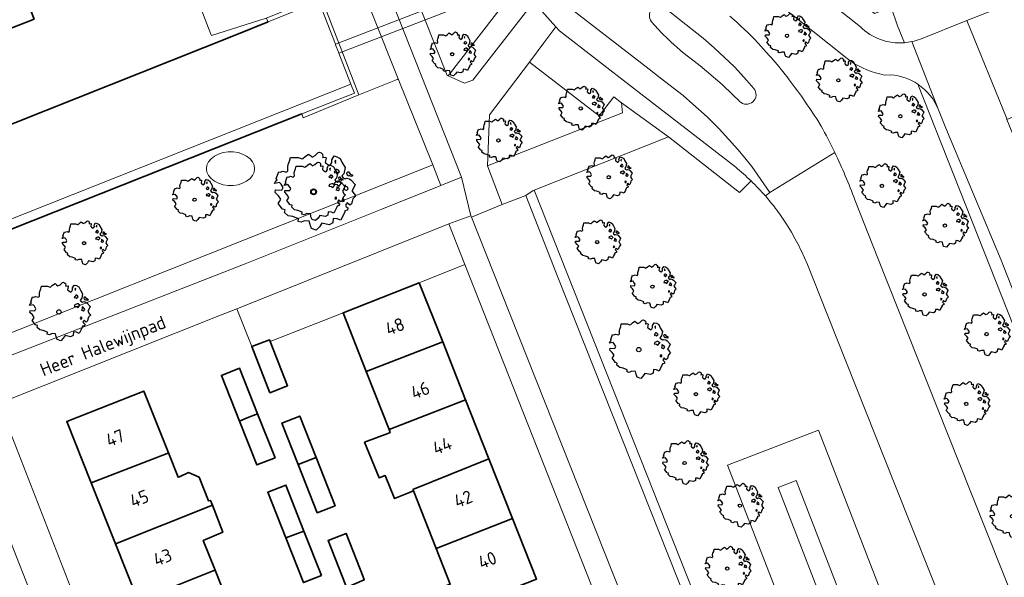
# Model space of a CAD drawing. Header units: metres. Extents: x 152391 to 157968, y 462336 to 467280.
# Tile 194 of 256: x 154579 to 154681, y 464713 to 464770. Entities that reach past the tile are written whole.
import ezdxf
from ezdxf.enums import TextEntityAlignment as Align

# ---------------------------------------------------------------- set-up
doc = ezdxf.new("R2010")
doc.units = ezdxf.units.M
doc.header["$LTSCALE"] = 0.75
doc.layers.get('0').update_dxf_attribs({"lineweight": 25})
for name, color, linetype, lineweight in [('B-GV-GR-BOOM-S', 252, 'Continuous', 25), ('B-WE-GK-BESCHOEIING-G', 251, 'GK-BESCHOEIING', 35), ('B-WE-GR-BEPLANTING_CULTUUR_HEESTERS-GV', 251, 'Continuous', 18), ('B-WE-GR-GROENVOORZIENING-GV', 251, 'Continuous', 18), ('B-WE-GR-HAAG-GV', 251, 'Continuous', 13), ('B-WE-KW-KUNSTWERK_DUIKER-GV', 5, 'Continuous', 18), ('B-WE-OG-BEBOUWING-GV', 6, 'Continuous', 35), ('B-WE-OG-BEBOUWING-T18', 1, 'Continuous', 18), ('B-WE-OG-TERREIN_CULTUURSCHEIDING-GV', 251, 'Continuous', 18), ('B-WE-OG-TOPOGRAFIE-T18', 1, 'Continuous', 18), ('B-WE-OG-WATER_SLOOT-GV', 251, 'Continuous', 18), ('B-WE-VH-VERHARDING_ASFALT-GV', 251, 'Continuous', 18), ('B-WE-VH-VERHARDING_BETON-GV', 251, 'Continuous', 18), ('B-WE-VH-VERHARDING_BETONSTRAATSTEEN-GV', 251, 'Continuous', 18), ('B-WE-VH-VERHARDING_TEGEL-GV', 251, 'Continuous', 18)]:
    doc.layers.add(name, color=color, linetype=linetype, lineweight=lineweight)
doc.styles.add('NLCS-ISO-M750-T18', font='NLCS-ISO.ttf', dxfattribs={"height": 1.35})
doc.linetypes.add('GK-BESCHOEIING', pattern='A,30,-5,[1,NLCS.SHX,S=1,R=0,X=0,Y=0],-5', length=40)

# ---------------------------------------------------------------- blocks, each defined once
blk = doc.blocks.new('SGR-BOOM_31_50')
at = {"linetype": 'Continuous'}
for p, q in [((-0.63, 1.93), (-0.49, 2.06)), ((-0.49, 2.06), (-0.3, 2.2)), ((-0.3, 2.2), (-0.18, 2.11)), ((-0.18, 2.11), (-0.08, 2.02)), ((-0.08, 2.02), (0.09, 2.11)), ((0.09, 2.11), (0.27, 2.28)), ((0.27, 2.28), (0.35, 2.31)), ((0.35, 2.31), (0.44, 2.26)), ((0.44, 2.26), (0.52, 2.2)), ((0.54, 2.04), (0.51, 2)), ((0.52, 2.2), (0.54, 2.04)), ((1.05, 1.87), (1.19, 2.09)), ((1.19, 2.09), (1.36, 2.04)), ((1.36, 2.04), (1.54, 1.93)), ((-2.18, 0.77), (-2.04, 1.17)), ((-2.04, 1.17), (-1.94, 1.14)), ((-1.94, 1.14), (-1.79, 1.21)), ((-1.79, 1.21), (-1.57, 1.14)), ((-1.57, 1.14), (-1.49, 1.23)), ((-1.51, 1.45), (-1.48, 1.58)), ((-1.49, 1.23), (-1.51, 1.45)), ((-1.48, 1.58), (-1.4, 1.78)), ((-1.4, 1.78), (-1.36, 2)), ((-1.36, 2), (-0.89, 2)), ((-0.89, 2), (-0.69, 1.91)), ((-0.69, 1.91), (-0.63, 1.93)), ((0.51, 2), (0.71, 2.02)), ((0.72, 1.98), (0.68, 1.71)), ((0.68, 1.71), (0.75, 1.65)), ((0.71, 2.02), (0.72, 1.98)), ((0.75, 1.65), (0.92, 1.54)), ((0.92, 1.54), (1, 1.6)), ((1, 1.6), (1.06, 1.71)), ((1.06, 1.71), (1.05, 1.87)), ((1.25, 1.21), (1.19, 1.17)), ((1.19, 1.17), (1.23, 1.1)), ((1.3, 1.82), (1.23, 1.78)), ((1.23, 1.78), (1.27, 1.67)), ((1.23, 1.1), (1.31, 1.12)), ((1.3, 1.3), (1.25, 1.21)), ((1.27, 1.67), (1.28, 1.65)), ((1.28, 1.69), (1.3, 1.82)), ((1.37, 1.3), (1.3, 1.3)), ((1.31, 1.12), (1.37, 1.03)), ((1.44, 1.25), (1.37, 1.3)), ((1.37, 1.03), (1.44, 1.12)), ((1.5, 1.17), (1.44, 1.25)), ((1.44, 1.12), (1.5, 1.17)), ((1.54, 1.93), (1.67, 1.69)), ((1.76, 1.06), (1.64, 0.93)), ((1.67, 1.69), (1.84, 1.41)), ((1.84, 1.41), (1.76, 1.06)), ((1.96, 1.14), (1.92, 1.08)), ((1.92, 1.08), (1.95, 0.99)), ((2.06, 1.14), (1.96, 1.14)), ((2.16, 1.01), (2.06, 1.14)), ((-2.27, 0.49), (-2.21, 0.64)), ((-1.99, 0.55), (-2.27, 0.49)), ((-2.24, -0.04), (-2.22, 0.11)), ((-2.22, 0.11), (-1.85, 0.09)), ((-2.21, 0.64), (-2.13, 0.71)), ((-2.13, 0.71), (-2.18, 0.77)), ((-1.9, 0.44), (-1.99, 0.55)), ((-1.77, 0.25), (-1.9, 0.44)), ((-1.85, 0.09), (-1.77, 0.25)), ((1.23, 0.55), (1.19, 0.44)), ((1.19, 0.44), (1.37, 0.42)), ((1.4, 0.62), (1.23, 0.55)), ((1.37, 0.42), (1.48, 0.33)), ((1.48, 0.62), (1.4, 0.62)), ((1.62, 0.53), (1.48, 0.62)), ((1.48, 0.33), (1.61, 0.49)), ((1.61, 0.49), (1.65, 0.55)), ((1.64, 0.93), (1.7, 0.84)), ((1.7, 0.84), (1.84, 0.75)), ((1.79, 0.25), (1.75, 0.14)), ((1.91, 0.07), (1.75, 0.14)), ((1.81, 0.4), (1.79, 0.31)), ((1.79, 0.31), (1.79, 0.25)), ((1.9, 0.31), (1.81, 0.4)), ((1.84, 0.75), (1.92, 0.79)), ((1.96, 0.27), (1.9, 0.31)), ((1.91, 0.07), (2.01, 0.18)), ((1.92, 0.79), (2.09, 0.75)), ((1.95, 0.99), (2.04, 0.93)), ((2.01, 0.18), (1.96, 0.27)), ((2.04, 0.97), (2.18, 0.9)), ((2.04, 0.93), (2.06, 0.97)), ((2.09, 0.75), (2.18, 0.68)), ((2.3, 0.95), (2.16, 1.01)), ((2.18, 0.9), (2.3, 0.95)), ((2.18, 0.68), (2.41, 0.42)), ((2.29, 0.14), (2.23, 0.05)), ((2.23, 0.05), (2.35, -0.13)), ((2.41, 0.42), (2.29, 0.14)), ((-2.05, -0.24), (-2.24, -0.04)), ((-2.07, -0.67), (-1.99, -0.56)), ((-1.8, -1), (-2.07, -0.67)), ((-1.91, -0.43), (-2.05, -0.24)), ((-1.99, -0.56), (-1.91, -0.43)), ((-1.67, -1.05), (-1.8, -1)), ((1.72, -0.39), (1.65, -0.48)), ((1.65, -0.48), (1.67, -0.56)), ((1.68, -0.56), (1.78, -0.54)), ((1.78, -0.45), (1.72, -0.39)), ((1.78, -0.54), (1.78, -0.45)), ((1.95, -0.63), (1.85, -0.78)), ((1.85, -0.78), (1.9, -0.85)), ((1.9, -0.85), (1.99, -0.94)), ((2.1, -0.78), (1.95, -0.63)), ((1.99, -0.94), (1.98, -1.07)), ((2.21, -0.7), (2.1, -0.78)), ((2.24, -0.56), (2.21, -0.7)), ((2.29, -0.41), (2.24, -0.56)), ((2.46, -0.24), (2.29, -0.41)), ((2.35, -0.13), (2.46, -0.24)), ((-1.7, -1.2), (-1.67, -1.05)), ((-1.48, -1.4), (-1.7, -1.2)), ((-1.22, -1.44), (-1.48, -1.4)), ((-0.89, -1.57), (-1.22, -1.44)), ((-0.91, -1.72), (-0.89, -1.57)), ((-0.73, -1.77), (-0.91, -1.72)), ((-0.53, -1.68), (-0.73, -1.77)), ((-0.25, -1.7), (-0.53, -1.68)), ((-0.21, -1.9), (-0.25, -1.7)), ((-0.18, -1.99), (-0.21, -1.9)), ((-0.13, -2.14), (-0.18, -1.99)), ((0.34, -2.03), (0.15, -2.23)), ((0.47, -1.83), (0.34, -2.03)), ((0.91, -1.92), (0.47, -1.83)), ((1.11, -1.81), (0.91, -1.92)), ((1.13, -1.55), (1.11, -1.81)), ((1.37, -1.57), (1.13, -1.55)), ((1.58, -1.66), (1.37, -1.57)), ((1.72, -1.35), (1.58, -1.66)), ((1.81, -1.18), (1.72, -1.35)), ((1.82, -1.11), (1.81, -1.18)), ((1.98, -1.07), (1.82, -1.11)), ((0.15, -2.23), (-0.13, -2.14))]:
    blk.add_line(p, q, dxfattribs=at)
blk.add_circle((0, 0), 0.169, dxfattribs=at)
blk = doc.blocks.new('SGR-BOOM_50_100')
at = {"linetype": 'Continuous'}
for p, q in [((0.36, 3.04), (0.47, 3.07)), ((0.47, 3.07), (0.59, 3.02)), ((-2.01, 1.93), (-1.97, 2.11)), ((-1.97, 2.11), (-1.87, 2.37)), ((-1.87, 2.37), (-1.81, 2.66)), ((-1.81, 2.66), (-1.19, 2.66)), ((-1.19, 2.66), (-0.92, 2.55)), ((-0.92, 2.55), (-0.84, 2.58)), ((-0.84, 2.58), (-0.65, 2.75)), ((-0.65, 2.75), (-0.4, 2.93)), ((-0.4, 2.93), (-0.24, 2.81)), ((-0.24, 2.81), (-0.11, 2.69)), ((-0.11, 2.69), (0.12, 2.81)), ((0.12, 2.81), (0.36, 3.04)), ((0.59, 3.02), (0.69, 2.93)), ((0.72, 2.72), (0.67, 2.66)), ((0.67, 2.66), (0.94, 2.69)), ((0.69, 2.93), (0.72, 2.72)), ((0.96, 2.64), (0.9, 2.29)), ((0.9, 2.29), (1, 2.2)), ((0.94, 2.69), (0.96, 2.64)), ((1, 2.2), (1.23, 2.05)), ((1.23, 2.05), (1.34, 2.14)), ((1.34, 2.14), (1.42, 2.29)), ((1.4, 2.49), (1.58, 2.78)), ((1.42, 2.29), (1.4, 2.49)), ((1.58, 2.78), (1.81, 2.72)), ((1.73, 2.43), (1.65, 2.37)), ((1.65, 2.37), (1.69, 2.23)), ((1.69, 2.23), (1.71, 2.2)), ((1.71, 2.26), (1.73, 2.43)), ((1.81, 2.72), (2.06, 2.58)), ((2.06, 2.58), (2.22, 2.26)), ((2.22, 2.26), (2.45, 1.88)), ((-2.9, 1.03), (-2.72, 1.56)), ((-2.84, 0.94), (-2.9, 1.03)), ((-2.72, 1.56), (-2.59, 1.53)), ((-2.59, 1.53), (-2.39, 1.61)), ((-2.39, 1.61), (-2.1, 1.53)), ((-2.1, 1.53), (-1.99, 1.64)), ((-1.99, 1.64), (-2.01, 1.93)), ((1.67, 1.61), (1.58, 1.56)), ((1.58, 1.56), (1.65, 1.47)), ((1.65, 1.47), (1.75, 1.5)), ((1.73, 1.73), (1.67, 1.61)), ((1.83, 1.73), (1.73, 1.73)), ((1.75, 1.5), (1.83, 1.38)), ((1.91, 1.67), (1.83, 1.73)), ((1.83, 1.38), (1.91, 1.5)), ((2, 1.56), (1.91, 1.67)), ((1.91, 1.5), (2, 1.56)), ((2.35, 1.41), (2.18, 1.23)), ((2.18, 1.23), (2.27, 1.12)), ((2.27, 1.12), (2.45, 1)), ((2.45, 1.88), (2.35, 1.41)), ((2.45, 1), (2.56, 1.06)), ((2.62, 1.53), (2.56, 1.44)), ((2.56, 1.44), (2.6, 1.32)), ((2.56, 1.06), (2.78, 1)), ((2.6, 1.32), (2.72, 1.23)), ((2.74, 1.53), (2.62, 1.53)), ((2.72, 1.29), (2.91, 1.2)), ((2.72, 1.23), (2.74, 1.29)), ((2.89, 1.35), (2.74, 1.53)), ((3.07, 1.26), (2.89, 1.35)), ((2.91, 1.2), (3.07, 1.26)), ((-3.03, 0.65), (-2.94, 0.85)), ((-2.65, 0.74), (-3.03, 0.65)), ((-2.99, -0.05), (-2.96, 0.15)), ((-2.96, 0.15), (-2.47, 0.12)), ((-2.94, 0.85), (-2.84, 0.94)), ((-2.53, 0.59), (-2.65, 0.74)), ((-2.37, 0.33), (-2.53, 0.59)), ((-2.47, 0.12), (-2.37, 0.33)), ((1.65, 0.74), (1.58, 0.59)), ((1.58, 0.59), (1.83, 0.56)), ((1.87, 0.82), (1.65, 0.74)), ((1.83, 0.56), (1.98, 0.45)), ((1.98, 0.82), (1.87, 0.82)), ((2.16, 0.71), (1.98, 0.82)), ((1.98, 0.45), (2.14, 0.65)), ((2.14, 0.65), (2.2, 0.74)), ((2.39, 0.33), (2.33, 0.18)), ((2.55, 0.09), (2.33, 0.18)), ((2.41, 0.53), (2.39, 0.42)), ((2.39, 0.42), (2.39, 0.33)), ((2.53, 0.42), (2.41, 0.53)), ((2.62, 0.36), (2.53, 0.42)), ((2.55, 0.09), (2.68, 0.24)), ((2.68, 0.24), (2.62, 0.36)), ((2.78, 1), (2.91, 0.91)), ((2.91, 0.91), (3.22, 0.56)), ((3.05, 0.18), (2.97, 0.07)), ((2.97, 0.07), (3.13, -0.17)), ((3.22, 0.56), (3.05, 0.18)), ((-2.74, -0.31), (-2.99, -0.05)), ((-2.76, -0.9), (-2.65, -0.75)), ((-2.41, -1.34), (-2.76, -0.9)), ((-2.55, -0.58), (-2.74, -0.31)), ((-2.65, -0.75), (-2.55, -0.58)), ((2.29, -0.52), (2.2, -0.64)), ((2.2, -0.64), (2.22, -0.75)), ((2.25, -0.75), (2.37, -0.72)), ((2.37, -0.61), (2.29, -0.52)), ((2.37, -0.72), (2.37, -0.61)), ((2.6, -0.84), (2.47, -1.04)), ((2.8, -1.04), (2.6, -0.84)), ((2.95, -0.93), (2.8, -1.04)), ((2.99, -0.75), (2.95, -0.93)), ((3.05, -0.55), (2.99, -0.75)), ((3.28, -0.31), (3.05, -0.55)), ((3.13, -0.17), (3.28, -0.31)), ((-2.22, -1.39), (-2.41, -1.34)), ((-2.26, -1.6), (-2.22, -1.39)), ((-1.97, -1.86), (-2.26, -1.6)), ((-1.62, -1.92), (-1.97, -1.86)), ((-1.19, -2.1), (-1.62, -1.92)), ((2.29, -1.8), (2.1, -2.21)), ((2.41, -1.57), (2.29, -1.8)), ((2.43, -1.48), (2.41, -1.57)), ((2.64, -1.42), (2.43, -1.48)), ((2.47, -1.04), (2.53, -1.13)), ((2.53, -1.13), (2.66, -1.25)), ((2.66, -1.25), (2.64, -1.42)), ((-1.21, -2.3), (-1.19, -2.1)), ((-0.98, -2.36), (-1.21, -2.3)), ((-0.71, -2.24), (-0.98, -2.36)), ((-0.34, -2.27), (-0.71, -2.24)), ((-0.28, -2.53), (-0.34, -2.27)), ((-0.24, -2.65), (-0.28, -2.53)), ((-0.17, -2.85), (-0.24, -2.65)), ((0.2, -2.97), (-0.17, -2.85)), ((0.45, -2.71), (0.2, -2.97)), ((0.63, -2.45), (0.45, -2.71)), ((1.21, -2.56), (0.63, -2.45)), ((1.48, -2.42), (1.21, -2.56)), ((1.5, -2.07), (1.48, -2.42)), ((1.83, -2.1), (1.5, -2.07)), ((2.1, -2.21), (1.83, -2.1))]:
    blk.add_line(p, q, dxfattribs=at)
blk.add_circle((0, 0), 0.225, dxfattribs=at)
blk = doc.blocks.new('SGR-BOOM_100')
at = {"linetype": 'Continuous'}
for p, q in [((0.48, 4.05), (0.62, 4.09)), ((0.62, 4.09), (0.79, 4.01)), ((-2.62, 2.81), (-2.49, 3.16)), ((-2.49, 3.16), (-2.4, 3.54)), ((-2.4, 3.54), (-1.58, 3.54)), ((-1.58, 3.54), (-1.22, 3.39)), ((-1.22, 3.39), (-1.11, 3.43)), ((-1.11, 3.43), (-0.86, 3.66)), ((-0.86, 3.66), (-0.53, 3.89)), ((-0.53, 3.89), (-0.31, 3.74)), ((-0.31, 3.74), (-0.15, 3.58)), ((-0.15, 3.58), (0.15, 3.74)), ((0.15, 3.74), (0.48, 4.05)), ((0.79, 4.01), (0.92, 3.89)), ((0.95, 3.62), (0.9, 3.54)), ((0.9, 3.54), (1.25, 3.58)), ((0.92, 3.89), (0.95, 3.62)), ((1.28, 3.51), (1.2, 3.04)), ((1.25, 3.58), (1.28, 3.51)), ((1.86, 3.31), (2.11, 3.7)), ((1.89, 3.04), (1.86, 3.31)), ((2.11, 3.7), (2.41, 3.62)), ((2.3, 3.23), (2.19, 3.16)), ((2.19, 3.16), (2.24, 2.96)), ((2.27, 3), (2.3, 3.23)), ((2.41, 3.62), (2.74, 3.43)), ((2.74, 3.43), (2.96, 3)), ((-3.86, 1.37), (-3.61, 2.07)), ((-3.61, 2.07), (-3.45, 2.03)), ((-3.45, 2.03), (-3.17, 2.15)), ((-3.17, 2.15), (-2.79, 2.03)), ((-2.79, 2.03), (-2.65, 2.18)), ((-2.68, 2.57), (-2.62, 2.81)), ((-2.65, 2.18), (-2.68, 2.57)), ((1.2, 3.04), (1.34, 2.92)), ((1.34, 2.92), (1.64, 2.73)), ((1.64, 2.73), (1.78, 2.85)), ((1.78, 2.85), (1.89, 3.04)), ((2.22, 2.15), (2.11, 2.07)), ((2.11, 2.07), (2.19, 1.95)), ((2.3, 2.3), (2.22, 2.15)), ((2.24, 2.96), (2.27, 2.92)), ((2.44, 2.3), (2.3, 2.3)), ((2.55, 2.22), (2.44, 2.3)), ((2.66, 2.07), (2.55, 2.22)), ((2.55, 1.99), (2.66, 2.07)), ((2.96, 3), (3.26, 2.5)), ((3.26, 2.5), (3.12, 1.87)), ((-4.03, 0.86), (-3.92, 1.14)), ((-3.92, 1.14), (-3.78, 1.25)), ((-3.78, 1.25), (-3.86, 1.37)), ((2.19, 1.95), (2.33, 1.99)), ((2.49, 1.1), (2.19, 0.98)), ((2.33, 1.99), (2.44, 1.84)), ((2.44, 1.84), (2.55, 1.99)), ((2.63, 1.1), (2.49, 1.1)), ((2.88, 0.94), (2.63, 1.1)), ((3.12, 1.87), (2.9, 1.64)), ((2.9, 1.64), (3.01, 1.49)), ((3.01, 1.49), (3.26, 1.33)), ((3.26, 1.33), (3.4, 1.41)), ((3.48, 2.03), (3.4, 1.91)), ((3.4, 1.91), (3.45, 1.76)), ((3.4, 1.41), (3.7, 1.33)), ((3.45, 1.76), (3.62, 1.64)), ((3.65, 2.03), (3.48, 2.03)), ((3.62, 1.72), (3.87, 1.6)), ((3.62, 1.64), (3.65, 1.72)), ((3.84, 1.8), (3.65, 2.03)), ((3.7, 1.33), (3.87, 1.21)), ((4.09, 1.68), (3.84, 1.8)), ((3.87, 1.6), (4.09, 1.68)), ((3.87, 1.21), (4.28, 0.75)), ((-3.53, 0.98), (-4.03, 0.86)), ((-3.97, -0.07), (-3.94, 0.2)), ((-3.94, 0.2), (-3.28, 0.17)), ((-3.37, 0.79), (-3.53, 0.98)), ((-3.15, 0.44), (-3.37, 0.79)), ((-3.28, 0.17), (-3.15, 0.44)), ((2.19, 0.98), (2.11, 0.79)), ((2.11, 0.79), (2.44, 0.75)), ((2.44, 0.75), (2.63, 0.59)), ((2.63, 0.59), (2.85, 0.86)), ((2.85, 0.86), (2.93, 0.98)), ((3.18, 0.44), (3.1, 0.24)), ((3.39, 0.12), (3.1, 0.24)), ((3.21, 0.71), (3.18, 0.55)), ((3.18, 0.55), (3.18, 0.44)), ((3.37, 0.55), (3.21, 0.71)), ((3.48, 0.48), (3.37, 0.55)), ((3.39, 0.12), (3.56, 0.32)), ((3.56, 0.32), (3.48, 0.48)), ((4.06, 0.24), (3.95, 0.09)), ((3.95, 0.09), (4.17, -0.22)), ((4.28, 0.75), (4.06, 0.24)), ((-3.64, -0.42), (-3.97, -0.07)), ((-3.67, -1.19), (-3.53, -1)), ((-3.39, -0.77), (-3.64, -0.42)), ((-3.53, -1), (-3.39, -0.77)), ((3.04, -0.69), (2.93, -0.84)), ((2.93, -0.84), (2.96, -1)), ((2.99, -1), (3.15, -0.96)), ((3.15, -0.81), (3.04, -0.69)), ((3.15, -0.96), (3.15, -0.81)), ((3.98, -1), (3.92, -1.23)), ((4.06, -0.73), (3.98, -1)), ((4.36, -0.42), (4.06, -0.73)), ((4.17, -0.22), (4.36, -0.42)), ((-3.2, -1.78), (-3.67, -1.19)), ((-2.95, -1.85), (-3.2, -1.78)), ((-3.01, -2.13), (-2.95, -1.85)), ((3.23, -1.97), (3.21, -2.09)), ((3.51, -1.89), (3.23, -1.97)), ((3.45, -1.12), (3.29, -1.39)), ((3.29, -1.39), (3.37, -1.51)), ((3.37, -1.51), (3.54, -1.66)), ((3.73, -1.39), (3.45, -1.12)), ((3.54, -1.66), (3.51, -1.89)), ((3.92, -1.23), (3.73, -1.39)), ((-2.62, -2.48), (-3.01, -2.13)), ((-2.16, -2.55), (-2.62, -2.48)), ((-1.58, -2.79), (-2.16, -2.55)), ((-1.61, -3.06), (-1.58, -2.79)), ((-0.95, -2.98), (-1.3, -3.14)), ((-0.45, -3.02), (-0.95, -2.98)), ((-0.37, -3.37), (-0.45, -3.02)), ((2, -2.75), (1.97, -3.21)), ((2.44, -2.79), (2, -2.75)), ((2.79, -2.94), (2.44, -2.79)), ((3.04, -2.4), (2.79, -2.94)), ((3.21, -2.09), (3.04, -2.4)), ((-1.3, -3.14), (-1.61, -3.06)), ((-0.31, -3.52), (-0.37, -3.37)), ((-0.23, -3.8), (-0.31, -3.52)), ((0.26, -3.95), (-0.23, -3.8)), ((0.59, -3.6), (0.26, -3.95)), ((0.84, -3.25), (0.59, -3.6)), ((1.61, -3.41), (0.84, -3.25)), ((1.97, -3.21), (1.61, -3.41))]:
    blk.add_line(p, q, dxfattribs=at)
blk.add_circle((0, 0), 0.299, dxfattribs=at)

msp = doc.modelspace()

# ---------------------------------------------------------------- linework, layer by layer
at = {"layer": 'B-WE-GK-BESCHOEIING-G'}
for points in [[(154604.91, 464769.95), (154601.5, 464768.56), (154533.06, 464741.35), (154516.96, 464735.04)], [(154520.63, 464725.63), (154608.38, 464760.44)]]:
    msp.add_lwpolyline(points, dxfattribs=at)
at = {"layer": 'B-WE-GR-BEPLANTING_CULTUUR_HEESTERS-GV'}
msp.add_lwpolyline([(154603.21, 464736.42), (154605.03, 464737.13), (154605.11, 464736.93), (154612.64, 464739.9), (154620.51, 464743.01), (154625.21, 464744.88), (154623.54, 464749.11), (154601.67, 464740.33)], close=True, dxfattribs=at)
at = {"layer": 'B-WE-GR-GROENVOORZIENING-GV'}
msp.add_lwpolyline([(154674.12, 464760.86, 0.151456), (154671.98, 464763.51)], format="xyb", dxfattribs=at)
for points in [[(154671.98, 464763.51), (154702.35, 464686.7)], [(154702.35, 464686.7), (154703.41, 464687.1), (154680.58, 464745.34), (154674.85, 464758.98), (154674.12, 464760.86)]]:
    msp.add_lwpolyline(points, dxfattribs=at)
msp.add_lwpolyline([(154663.58, 464671.13), (154664.46, 464671.5), (154632.36, 464752.58), (154632.26, 464752.54), (154631.5, 464752.03), (154634.66, 464743.95)], close=True, dxfattribs=at)
at = {"layer": 'B-WE-GR-HAAG-GV'}
msp.add_lwpolyline([(154674.12, 464760.86, 0.151456), (154671.98, 464763.51)], format="xyb", dxfattribs=at)
for points in [[(154671.98, 464763.51), (154702.35, 464686.7), (154703.41, 464687.1)], [(154703.41, 464687.1), (154680.58, 464745.34), (154674.85, 464758.98), (154674.12, 464760.86)]]:
    msp.add_lwpolyline(points, dxfattribs=at)
msp.add_lwpolyline([(154663.58, 464671.13), (154664.46, 464671.5), (154632.36, 464752.58), (154632.26, 464752.54), (154631.5, 464752.03), (154634.66, 464743.95)], close=True, dxfattribs=at)
at = {"layer": 'B-WE-KW-KUNSTWERK_DUIKER-GV'}
msp.add_lwpolyline([(154612.2, 464766.7), (154676.63, 464791.55), (154676.26, 464792.48), (154611.84, 464767.63), (154611.85, 464767.59), (154612.15, 464766.83)], close=True, dxfattribs=at)
at = {"layer": 'B-WE-OG-BEBOUWING-GV'}
for points in [[(154575.68, 464768.26), (154580.73, 464770.24), (154577, 464779.79), (154571.95, 464777.81)], [(154620.51, 464743.01), (154612.64, 464739.9), (154615.03, 464733.85), (154622.92, 464736.92)], [(154605.11, 464736.93), (154605.03, 464737.13), (154603.21, 464736.42), (154605.08, 464731.66), (154606.9, 464732.38)], [(154622.92, 464736.92), (154615.03, 464733.85), (154617.39, 464727.86), (154625.29, 464730.91)], [(154601.95, 464728.71), (154602.73, 464729.05), (154603.81, 464729.48), (154601.95, 464734.19), (154600.08, 464733.45)], [(154586.64, 464722.34), (154594.46, 464725.39), (154594.6, 464725.45), (154592.06, 464731.83), (154584.11, 464728.7)], [(154625.29, 464730.91), (154617.39, 464727.86), (154617.51, 464727.56), (154617.26, 464727.46), (154614.85, 464726.54), (154616.37, 464722.86), (154616.99, 464723.1), (154617.96, 464720.73), (154619.48, 464721.35), (154619.9, 464721.52), (154619.84, 464721.66), (154627.7, 464724.83)], [(154603.81, 464729.48), (154602.73, 464729.05), (154601.95, 464728.71), (154603.74, 464724.2), (154605.61, 464724.94)], [(154608, 464724.24), (154609.86, 464724.96), (154608.17, 464729.25), (154606.32, 464728.52)], [(154599.14, 464720.06), (154598.95, 464720.54), (154598.76, 464720.49), (154597.79, 464722.95), (154596.68, 464723.41), (154595.74, 464722.98), (154595.61, 464722.93), (154594.6, 464725.45), (154594.46, 464725.39), (154586.64, 464722.34), (154589.14, 464716.07)], [(154609.86, 464724.96), (154608, 464724.24), (154609.97, 464719.26), (154611.82, 464719.99)], [(154622.24, 464715.59), (154630.14, 464718.67), (154627.7, 464724.83), (154619.84, 464721.66), (154619.9, 464721.52)], [(154608.6, 464717.38), (154606.73, 464722.12), (154604.86, 464721.38), (154606.72, 464716.67)], [(154599.14, 464720.06), (154589.14, 464716.07), (154591.48, 464710.17), (154599.23, 464713.26), (154599.42, 464713.34), (154598.2, 464716.41), (154600.22, 464717.25)], [(154630.14, 464718.67), (154622.24, 464715.59), (154623.7, 464711.91), (154620.98, 464710.86), (154622.09, 464708.19), (154624.75, 464709.26), (154624.73, 464709.31), (154632.61, 464712.42)], [(154610.4, 464712.79), (154608.6, 464717.38), (154606.72, 464716.67), (154608.54, 464712.06)], [(154613, 464711.55), (154614.83, 464712.35), (154614.7, 464712.66), (154612.95, 464717.13), (154611.09, 464716.4), (154612.85, 464711.93)], [(154591.48, 464710.17), (154593.97, 464703.94), (154601.4, 464706.83), (154601.92, 464707.08), (154599.42, 464713.34), (154599.23, 464713.26)]]:
    msp.add_lwpolyline(points, close=True, dxfattribs=at)
at = {"layer": 'B-WE-OG-TERREIN_CULTUURSCHEIDING-GV'}
for points in [[(154613.99, 464794.85), (154611.68, 464793.88), (154623.39, 464764.4), (154623.47, 464764.36), (154630.38, 464773.28), (154630.74, 464773.72), (154625.58, 464779.45), (154625.56, 464779.47), (154625.35, 464779.71)], [(154664.67, 464766.16), (154659.29, 464770.45), (154655.99, 464773.05), (154652.82, 464775.58), (154649.73, 464778.06), (154647.3, 464780.06)], [(154652.58, 464770.55), (154653, 464770.17)], [(154655.78, 464767.44), (154656.62, 464766.49)], [(154669.2, 464764.48), (154668.55, 464764.45), (154668.06, 464764.57)], [(154676.12, 464724.78), (154692.73, 464683.03), (154702.35, 464686.7), (154671.98, 464763.51)], [(154661.54, 464759.92), (154661.98, 464759.19)], [(154654.76, 464753.52), (154654.41, 464753.19), (154653.57, 464752.32), (154646.25, 464758.07), (154632.36, 464752.58), (154664.46, 464671.5), (154671.61, 464674.44), (154652.34, 464724.17), (154661.71, 464727.81), (154680.9, 464678.27), (154686.23, 464680.46), (154669.61, 464722.19)], [(154665.48, 464751.59), (154667.86, 464745.55), (154676.12, 464724.78)], [(154658.92, 464748.25), (154658.43, 464749.06)], [(154669.61, 464722.19), (154662.61, 464739.78), (154660.59, 464744.91), (154659.96, 464746.28)]]:
    msp.add_lwpolyline(points, dxfattribs=at)
for points in [[(154653, 464770.17, -0.02099), (154655.78, 464767.44)], [(154656.62, 464766.49, -0.021801), (154658.26, 464764.54)], [(154668.06, 464764.57, -0.106479), (154664.67, 464766.16)], [(154658.26, 464764.54, -0.022125), (154661.54, 464759.92)], [(154671.98, 464763.51, 0.130294), (154669.2, 464764.48)], [(154661.98, 464759.19, -0.015562), (154663.4, 464756.46)], [(154663.4, 464756.46, -0.011154), (154664.49, 464754.05)], [(154656.24, 464751.97, 0.018512), (154654.76, 464753.52)], [(154664.49, 464754.05, -0.010168), (154665.48, 464751.59)], [(154657.29, 464750.68, 0.014555), (154656.24, 464751.97)], [(154658.43, 464749.06, 0.01666), (154657.29, 464750.68)], [(154659.96, 464746.28, 0.013655), (154658.92, 464748.25)]]:
    msp.add_lwpolyline(points, format="xyb", dxfattribs=at)
for points in [[(154627.54, 464755.1), (154641.5, 464760.57), (154641.39, 464761.58), (154640.58, 464762.21), (154639.07, 464760.26), (154631.88, 464765.8), (154627.76, 464760.36)], [(154629.06, 464751.08), (154631.5, 464752.03), (154632.26, 464752.54), (154632.36, 464752.58), (154646.25, 464758.07), (154641.39, 464761.58), (154641.5, 464760.57), (154627.54, 464755.1)], [(154524.23, 464716.42), (154525.01, 464714.5), (154570.7, 464732.53), (154602.53, 464744.98), (154616.65, 464750.6), (154622.73, 464753.07), (154621.89, 464755.17), (154559.83, 464730.47), (154525.15, 464716.79)], [(154671.61, 464674.44), (154675.33, 464675.97), (154657.54, 464721.88), (154659.41, 464722.6), (154677.18, 464676.73), (154680.9, 464678.27), (154661.71, 464727.81), (154652.34, 464724.17)], [(154675.33, 464675.97), (154677.18, 464676.73), (154659.41, 464722.6), (154657.54, 464721.88)]]:
    msp.add_lwpolyline(points, close=True, dxfattribs=at)
at = {"layer": 'B-WE-OG-WATER_SLOOT-GV'}
for points in [[(154613.01, 464777.38), (154608.92, 464775.74), (154598.95, 464771.66), (154597.98, 464771.27), (154598.99, 464768.67), (154599.04, 464768.55), (154604.7, 464770.33), (154610.35, 464772.6), (154614.28, 464762.4), (154618.21, 464764), (154618.34, 464764.05)], [(154525.15, 464716.79), (154559.83, 464730.47), (154621.89, 464755.17), (154618.34, 464764.05), (154618.21, 464764), (154614.28, 464762.4), (154608.51, 464760.04), (154608.38, 464760.44), (154521.56, 464726)], [(154608.38, 464760.44), (154613.8, 464762.59), (154613.43, 464763.53), (154553.35, 464739.66), (154538.05, 464733.62), (154520.27, 464726.56), (154520.63, 464725.63), (154521.56, 464726)], [(154599.01, 464753.77), (154598.75, 464754.08), (154598.58, 464754.43), (154598.53, 464754.79), (154598.58, 464755.15), (154598.75, 464755.5), (154599.01, 464755.81), (154599.35, 464756.08), (154599.77, 464756.3), (154600.25, 464756.45), (154600.76, 464756.52), (154601.28, 464756.52), (154601.79, 464756.45), (154602.26, 464756.3), (154602.68, 464756.08), (154603.03, 464755.81), (154603.29, 464755.5), (154603.45, 464755.15), (154603.5, 464754.79), (154603.45, 464754.43), (154603.29, 464754.08), (154603.03, 464753.77), (154602.68, 464753.49), (154602.26, 464753.28), (154601.79, 464753.13), (154601.28, 464753.06), (154600.76, 464753.06), (154600.25, 464753.13), (154599.77, 464753.28), (154599.35, 464753.49)], [(154599.01, 464753.77), (154599.35, 464753.49), (154599.77, 464753.28), (154600.25, 464753.13), (154600.76, 464753.06), (154601.28, 464753.06), (154601.79, 464753.13), (154602.26, 464753.28), (154602.68, 464753.49), (154603.03, 464753.77), (154603.29, 464754.08), (154603.45, 464754.43), (154603.5, 464754.79), (154603.45, 464755.15), (154603.29, 464755.5), (154603.03, 464755.81), (154602.68, 464756.08), (154602.26, 464756.3), (154601.79, 464756.45), (154601.28, 464756.52), (154600.76, 464756.52), (154600.25, 464756.45), (154599.77, 464756.3), (154599.35, 464756.08), (154599.01, 464755.81), (154598.75, 464755.5), (154598.58, 464755.15), (154598.53, 464754.79), (154598.58, 464754.43), (154598.75, 464754.08)]]:
    msp.add_lwpolyline(points, close=True, dxfattribs=at)
msp.add_lwpolyline([(154553.35, 464739.66), (154613.43, 464763.53), (154612.2, 464766.7), (154612.15, 464766.83), (154611.85, 464767.59), (154611.84, 464767.63), (154610.12, 464772.04), (154604.91, 464769.95), (154601.5, 464768.56), (154533.06, 464741.35)], dxfattribs=at)
at = {"layer": 'B-WE-VH-VERHARDING_ASFALT-GV'}
for points in [[(154625.35, 464779.71), (154625.56, 464779.47), (154625.58, 464779.45), (154630.49, 464775.72), (154644.24, 464765.07), (154645.39, 464764.16), (154647.75, 464762.33), (154648.76, 464761.46), (154650.22, 464760.13), (154651.47, 464758.89), (154652.44, 464757.84), (154653.39, 464756.78), (154654.12, 464755.91), (154654.84, 464755.02), (154656.71, 464752.34), (154663.4, 464756.46)], [(154645.89, 464771.37), (154648.01, 464769.69), (154649.82, 464768.26), (154650.96, 464767.28), (154650.96, 464767.28), (154653.05, 464765.29), (154654.32, 464763.89), (154654.33, 464763.88), (154655.04, 464763.08)], [(154649.33, 464765.54), (154647.73, 464766.79), (154646.52, 464767.86), (154646.23, 464768.12), (154645.51, 464768.82), (154645.17, 464769.2), (154644.49, 464769.96)], [(154653, 464770.17), (154652.58, 464770.55)], [(154656.62, 464766.49), (154655.78, 464767.44)], [(154653.57, 464761.73), (154653.52, 464761.78), (154652.91, 464762.38), (154652.89, 464762.4), (154651.76, 464763.49), (154649.47, 464765.44)], [(154661.98, 464759.19), (154661.54, 464759.92)], [(154663.4, 464756.46), (154656.71, 464752.34), (154656.24, 464751.97)], [(154692.73, 464683.03), (154676.12, 464724.78), (154667.86, 464745.55), (154665.48, 464751.59)], [(154658.43, 464749.06), (154658.92, 464748.25)], [(154659.96, 464746.28), (154660.59, 464744.91), (154662.61, 464739.78), (154669.61, 464722.19), (154686.23, 464680.46), (154686.69, 464679.29), (154703.05, 464637.92)]]:
    msp.add_lwpolyline(points, dxfattribs=at)
for points in [[(154644.49, 464769.96, -0.903914), (154645.89, 464771.37)], [(154655.78, 464767.44, 0.02099), (154653, 464770.17)], [(154658.26, 464764.54, 0.021801), (154656.62, 464766.49)], [(154649.47, 464765.44, -0.105201), (154649.33, 464765.54)], [(154661.54, 464759.92, 0.022125), (154658.26, 464764.54)], [(154655.04, 464763.08, -0.9532), (154653.57, 464761.73)], [(154663.4, 464756.46, 0.015562), (154661.98, 464759.19)], [(154664.49, 464754.05, 0.011154), (154663.4, 464756.46)], [(154665.48, 464751.59, 0.010168), (154664.49, 464754.05)], [(154656.24, 464751.97, -0.014555), (154657.29, 464750.68)], [(154657.29, 464750.68, -0.01666), (154658.43, 464749.06)], [(154658.92, 464748.25, -0.013655), (154659.96, 464746.28)]]:
    msp.add_lwpolyline(points, format="xyb", dxfattribs=at)
at = {"layer": 'B-WE-VH-VERHARDING_BETON-GV'}
msp.add_lwpolyline([(154613.43, 464763.53), (154613.8, 464762.59), (154608.38, 464760.44), (154608.51, 464760.04), (154614.28, 464762.4), (154610.35, 464772.6), (154604.7, 464770.33), (154604.91, 464769.95), (154610.12, 464772.04), (154611.84, 464767.63), (154611.85, 464767.59), (154612.15, 464766.83), (154612.2, 464766.7)], close=True, dxfattribs=at)
at = {"layer": 'B-WE-VH-VERHARDING_BETONSTRAATSTEEN-GV'}
for points in [[(154656.24, 464751.97), (154656.71, 464752.34), (154654.84, 464755.02), (154654.12, 464755.91), (154653.39, 464756.78), (154652.44, 464757.84), (154651.47, 464758.89), (154650.22, 464760.13), (154648.76, 464761.46), (154647.75, 464762.33), (154645.39, 464764.16), (154644.24, 464765.07), (154630.49, 464775.72), (154625.58, 464779.45), (154630.74, 464773.72), (154632.29, 464772), (154634.6, 464769.43), (154634.97, 464769.02), (154642.63, 464763.1), (154653.17, 464754.95)], [(154655.04, 464763.08), (154654.33, 464763.88), (154654.32, 464763.89), (154653.05, 464765.29), (154650.96, 464767.28), (154650.96, 464767.28), (154649.82, 464768.26), (154648.01, 464769.69), (154645.89, 464771.37)], [(154644.49, 464769.96), (154645.17, 464769.2), (154645.51, 464768.82), (154646.23, 464768.12), (154646.52, 464767.86), (154647.73, 464766.79), (154649.33, 464765.54)], [(154738.96, 464613.41), (154714.2, 464676.19), (154714.18, 464676.24), (154710.82, 464684.64), (154707.46, 464693.05), (154707.4, 464693.21), (154703.93, 464702.09), (154702.26, 464706.39), (154701.27, 464708.92), (154686.33, 464747.26), (154681.18, 464759.88), (154681.12, 464760.04), (154681.12, 464760.05), (154677.03, 464770.08), (154672.24, 464768.17)], [(154671.36, 464767.91), (154674.12, 464760.86), (154674.85, 464758.98), (154680.58, 464745.34), (154703.41, 464687.1), (154703.91, 464685.83), (154705.26, 464682.42), (154727.86, 464625.18), (154738.61, 464597.96), (154744.2, 464600.15), (154741.39, 464607.24), (154738.96, 464613.41)], [(154649.47, 464765.44), (154651.76, 464763.49), (154652.89, 464762.4), (154652.91, 464762.38), (154653.52, 464761.78), (154653.57, 464761.73)], [(154663.58, 464671.13), (154634.66, 464743.95), (154631.5, 464752.03), (154629.06, 464751.08), (154625.88, 464749.78), (154628.98, 464741.96), (154656.43, 464672.85)]]:
    msp.add_lwpolyline(points, dxfattribs=at)
for points in [[(154645.89, 464771.37, 0.903914), (154644.49, 464769.96)], [(154672.24, 464768.17, -0.053269), (154671.36, 464767.91)], [(154649.33, 464765.54, 0.105201), (154649.47, 464765.44)], [(154653.57, 464761.73, 0.9532), (154655.04, 464763.08)], [(154653.17, 464754.95, -0.018501), (154654.76, 464753.52)], [(154654.76, 464753.52, -0.018512), (154656.24, 464751.97)]]:
    msp.add_lwpolyline(points, format="xyb", dxfattribs=at)
at = {"layer": 'B-WE-VH-VERHARDING_TEGEL-GV'}
for points in [[(154672.24, 464768.17), (154677.03, 464770.08), (154684.18, 464772.92), (154684.18, 464772.93), (154703.2, 464780.46), (154703.25, 464780.48), (154738.96, 464794.6), (154739.17, 464794.68), (154740.56, 464795.16), (154766.29, 464805.16), (154770.06, 464806.77), (154791.28, 464815.2), (154793.02, 464815.82), (154816.08, 464824.92), (154817.99, 464825.72), (154819.9, 464826.51), (154865.76, 464844.53)], [(154816.36, 464829.66), (154701.71, 464784.31), (154685.95, 464778.08), (154680.76, 464776.02), (154678.93, 464775.28), (154669.21, 464771.47), (154669.88, 464769.54), (154670.59, 464767.79)], [(154631.94, 464771.54), (154626.04, 464763.92), (154625.16, 464763.63), (154623.47, 464764.36), (154623.39, 464764.4), (154611.68, 464793.88)], [(154609.46, 464792.95), (154624.85, 464753.91), (154625.83, 464749.92), (154625.88, 464749.78), (154629.06, 464751.08), (154627.54, 464755.1), (154627.76, 464760.36), (154631.88, 464765.8), (154633.37, 464767.77), (154634.6, 464769.43), (154632.29, 464772)], [(154670.59, 464767.79), (154669.88, 464769.54), (154669.21, 464771.47), (154667.51, 464770.8), (154662.03, 464775.24), (154661.45, 464775.71), (154659.88, 464776.95), (154656.27, 464779.8), (154650.91, 464784.04)], [(154666.04, 464769.44), (154654.97, 464778.21), (154650.26, 464781.93)], [(154650.26, 464781.93), (154654.97, 464778.21), (154666.04, 464769.44)], [(154655.99, 464773.05), (154659.29, 464770.45), (154664.67, 464766.16)], [(154685.74, 464766.06), (154686.83, 464766.43), (154686.14, 464768.12), (154686.04, 464768.37), (154684.71, 464771.62), (154684.71, 464771.63), (154684.18, 464772.92), (154677.03, 464770.08), (154681.12, 464760.05), (154681.12, 464760.04), (154681.18, 464759.88), (154683.54, 464760.82)], [(154653.17, 464754.95), (154642.63, 464763.1), (154634.97, 464769.02), (154634.6, 464769.43), (154633.37, 464767.77), (154631.88, 464765.8), (154639.07, 464760.26), (154640.58, 464762.21), (154641.39, 464761.58), (154646.25, 464758.07)], [(154674.12, 464760.86), (154671.36, 464767.91)], [(154668.06, 464764.57), (154668.55, 464764.45), (154669.2, 464764.48)], [(154646.25, 464758.07), (154653.57, 464752.32), (154654.41, 464753.19), (154654.76, 464753.52)], [(154577.08, 464730.56), (154599.82, 464739.6), (154601.67, 464740.33), (154623.54, 464749.11), (154625.83, 464749.92), (154624.85, 464753.91), (154622.73, 464753.07), (154616.65, 464750.6), (154602.53, 464744.98), (154570.7, 464732.53)], [(154625.88, 464749.78), (154625.83, 464749.92), (154623.54, 464749.11), (154625.21, 464744.88), (154653.96, 464672.07), (154654.9, 464669.68), (154655.78, 464667.45)], [(154656.45, 464672.78), (154656.43, 464672.85), (154628.98, 464741.96), (154625.88, 464749.78)]]:
    msp.add_lwpolyline(points, dxfattribs=at)
for points in [[(154609.46, 464792.95), (154607.94, 464796.8), (154607.87, 464796.98), (154606.05, 464796.27), (154605.59, 464796.12), (154607.08, 464792.36), (154608.85, 464787.89), (154613.01, 464777.38), (154618.34, 464764.05), (154621.89, 464755.17), (154622.73, 464753.07), (154624.85, 464753.91)], [(154630.38, 464773.28), (154623.47, 464764.36), (154625.16, 464763.63), (154626.04, 464763.92), (154631.94, 464771.54), (154632.29, 464772), (154630.74, 464773.72)], [(154578.69, 464726.54), (154577.08, 464730.56), (154573.23, 464729.13), (154581.47, 464708.22), (154581.83, 464707.32), (154585.3, 464698.34), (154590.15, 464686.22), (154593.89, 464687.68), (154589.05, 464699.91)]]:
    msp.add_lwpolyline(points, close=True, dxfattribs=at)
for points in [[(154670.59, 464767.79, -0.219809), (154666.04, 464769.44)], [(154666.04, 464769.44, 0.219809), (154670.59, 464767.79)], [(154671.36, 464767.91, -0.033874), (154670.59, 464767.79)], [(154670.59, 464767.79, 0.033874), (154671.36, 464767.91)], [(154671.36, 464767.91, 0.053269), (154672.24, 464768.17)], [(154664.67, 464766.16, 0.106479), (154668.06, 464764.57)], [(154669.2, 464764.48, -0.130294), (154671.98, 464763.51)], [(154671.98, 464763.51, -0.151456), (154674.12, 464760.86)], [(154654.76, 464753.52, 0.018501), (154653.17, 464754.95)]]:
    msp.add_lwpolyline(points, format="xyb", dxfattribs=at)

# ---------------------------------------------------------------- block references
at = {"layer": 'B-GV-GR-BOOM-S', "transparency": 33554559}
for name, p in [('SGR-BOOM_31_50', (154658.47, 464768.51)), ('SGR-BOOM_31_50', (154623.9, 464766.6)), ('SGR-BOOM_31_50', (154663.77, 464763.91)), ('SGR-BOOM_31_50', (154637.17, 464761.01)), ('SGR-BOOM_31_50', (154670.17, 464760.21)), ('SGR-BOOM_31_50', (154628.67, 464757.71)), ('SGR-BOOM_100', (154609.6, 464752.4)), ('SGR-BOOM_50_100', (154609.6, 464752.4)), ('SGR-BOOM_31_50', (154640.07, 464753.91)), ('SGR-BOOM_31_50', (154668.27, 464753.01)), ('SGR-BOOM_31_50', (154597.31, 464751.59)), ('SGR-BOOM_31_50', (154674.77, 464748.91)), ('SGR-BOOM_31_50', (154585.9, 464747.1)), ('SGR-BOOM_31_50', (154638.87, 464747.21)), ('SGR-BOOM_31_50', (154644.57, 464742.61)), ('SGR-BOOM_31_50', (154672.67, 464741.81)), ('SGR-BOOM_50_100', (154583.3, 464740)), ('SGR-BOOM_50_100', (154643.17, 464736.11)), ('SGR-BOOM_31_50', (154679.07, 464737.71)), ('SGR-BOOM_31_50', (154649.07, 464731.51)), ('SGR-BOOM_31_50', (154676.97, 464730.51)), ('SGR-BOOM_31_50', (154647.9, 464724.4)), ('SGR-BOOM_31_50', (154653.6, 464720)), ('SGR-BOOM_31_50', (154681.7, 464718.9)), ('SGR-BOOM_31_50', (154652.3, 464713.5))]:
    msp.add_blockref(name, p, dxfattribs=at)

# ---------------------------------------------------------------- texts
at = {"layer": 'B-WE-OG-BEBOUWING-T18', "style": 'NLCS-ISO-M750-T18'}
for s, rotation, p in [('48', 21.6, (154617.99, 464738.5)), ('46', 21.6, (154620.6, 464731.91)), ('47', 21.7, (154589.1, 464726.99)), ('44', 21.6, (154622.86, 464726.19)), ('45', 21.7, (154591.59, 464720.73)), ('42', 21.6, (154625.03, 464720.7)), ('43', 21.7, (154594, 464714.67)), ('40', 21.6, (154627.53, 464714.38))]:
    msp.add_text(s, height=1.35, rotation=rotation, dxfattribs=at).set_placement(p, align=Align.MIDDLE)
at = {"layer": 'B-WE-OG-TOPOGRAFIE-T18', "style": 'NLCS-ISO-M750-T18'}
msp.add_text('Heer Halewijnpad', height=1.35, rotation=21.7, dxfattribs=at).set_placement((154587.91, 464736.31), align=Align.MIDDLE)

doc.saveas('drawing.dxf')
